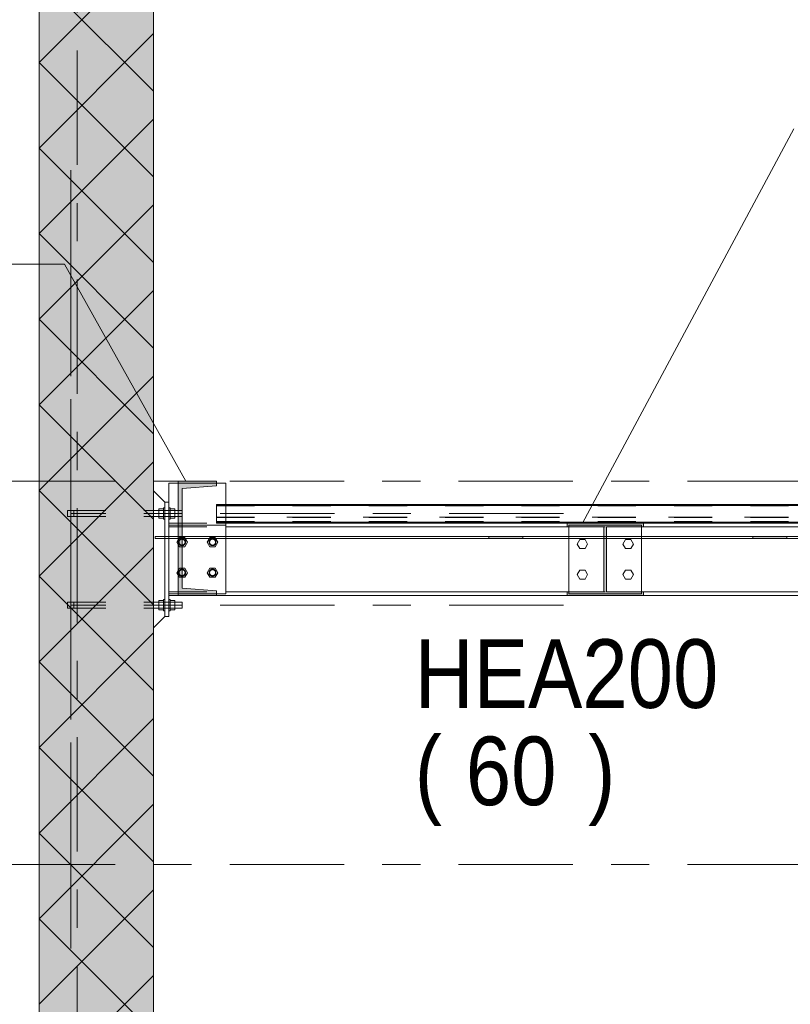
# Model space of a CAD drawing. Header units: millimetres. Extents: x -923 to -82, y -1402 to -808.
# Tile 94 of 109: x -389 to -368, y -919 to -893. Entities that reach past the tile are written whole.
import ezdxf

# ---------------------------------------------------------------- set-up
doc = ezdxf.new("R2010")
doc.units = ezdxf.units.MM
for name, pattern in [('XKITLINE00', [0]), ('XKITLINE01', [4, 1, -1, 1, -1]), ('XKITLINE02', [4, 2, -2]), ('XKITLINE03', [6, 3, -1, 1, -1])]:
    doc.linetypes.add(name, pattern=pattern)
for name, color, linetype, lineweight in [('Bout', 3, 'Continuous', 0), ('Onderdeel', 2, 'Continuous', 0), ('Onderdeel label', 2, 'Continuous', 0), ('Stramien', 4, 'Continuous', 0)]:
    doc.layers.add(name, color=color, linetype=linetype, lineweight=lineweight)
doc.styles.add('ARIAL', font='arial.ttf')

msp = doc.modelspace()

# ---------------------------------------------------------------- hatches: boundary and pattern name
at = {"layer": 'Onderdeel'}
for points in [[(-388.083, -986.314), (-388.083, -857.914), (-385.083, -857.914), (-385.083, -986.314)], [(-384.433, -907.814), (-384.433, -904.814), (-383.433, -904.814), (-383.433, -904.934), (-384.333, -905.006), (-384.333, -907.622), (-383.433, -907.694), (-383.433, -907.814)], [(-383.433, -905.456), (-383.433, -905.446), (-360.583, -905.446), (-360.583, -905.456)], [(-374.238, -906.014), (-374.238, -905.914), (-372.238, -905.914), (-372.238, -906.014), (-373.205, -906.014), (-373.205, -907.714), (-372.238, -907.714), (-372.238, -907.814), (-374.238, -907.814), (-374.238, -907.714), (-373.27, -907.714), (-373.27, -906.014)], [(-376.286, -906.314), (-376.286, -906.264), (-375.395, -906.264), (-375.395, -906.314)], [(-369.371, -906.314), (-369.371, -906.264), (-368.479, -906.264), (-368.479, -906.314)]]:
    msp.add_hatch(color=256, dxfattribs=at).paths.add_polyline_path(points, flags=17)

# ---------------------------------------------------------------- linework, layer by layer
at = {"layer": 'Bout', "linetype": 'XKITLINE02', "lineweight": 0}
for p, q in [((-384.471, -906.414), (-384.402, -906.294)), ((-384.402, -906.294), (-384.471, -906.414)), ((-384.402, -906.294), (-384.263, -906.294)), ((-384.263, -906.294), (-384.402, -906.294)), ((-384.263, -906.294), (-384.252, -906.314)), ((-384.194, -906.414), (-384.263, -906.294)), ((-383.671, -906.414), (-383.602, -906.294)), ((-383.602, -906.294), (-383.671, -906.414)), ((-383.602, -906.294), (-383.463, -906.294)), ((-383.463, -906.294), (-383.602, -906.294)), ((-383.463, -906.294), (-383.452, -906.314)), ((-383.394, -906.414), (-383.463, -906.294)), ((-384.471, -906.414), (-384.402, -906.534)), ((-384.433, -906.48), (-384.402, -906.534)), ((-384.402, -906.534), (-384.333, -906.534)), ((-384.402, -906.534), (-384.263, -906.534)), ((-384.263, -906.534), (-384.194, -906.414)), ((-383.671, -906.414), (-383.602, -906.534)), ((-383.602, -906.534), (-383.463, -906.534)), ((-383.463, -906.534), (-383.394, -906.414)), ((-384.471, -907.214), (-384.402, -907.094)), ((-384.402, -907.094), (-384.471, -907.214)), ((-384.402, -907.094), (-384.333, -907.094)), ((-384.263, -907.094), (-384.402, -907.094)), ((-384.194, -907.214), (-384.263, -907.094)), ((-383.602, -907.094), (-383.671, -907.214)), ((-383.463, -907.094), (-383.602, -907.094)), ((-383.394, -907.214), (-383.463, -907.094)), ((-384.471, -907.214), (-384.402, -907.334)), ((-384.433, -907.28), (-384.402, -907.334)), ((-384.402, -907.334), (-384.333, -907.334)), ((-384.402, -907.334), (-384.263, -907.334)), ((-384.263, -907.334), (-384.194, -907.214)), ((-383.671, -907.214), (-383.602, -907.334)), ((-383.602, -907.334), (-383.463, -907.334)), ((-383.463, -907.334), (-383.394, -907.214))]:
    msp.add_line(p, q, dxfattribs=at)
at = {"layer": 'Bout', "linetype": 'XKITLINE00', "lineweight": 0}
for p, q in [((-384.433, -906.347), (-384.471, -906.414)), ((-384.252, -906.314), (-384.194, -906.414)), ((-383.614, -906.314), (-383.671, -906.414)), ((-383.452, -906.314), (-383.394, -906.414)), ((-373.907, -906.344), (-373.976, -906.464)), ((-373.768, -906.344), (-373.907, -906.344)), ((-373.699, -906.464), (-373.768, -906.344)), ((-372.707, -906.344), (-372.776, -906.464)), ((-372.568, -906.344), (-372.707, -906.344)), ((-372.499, -906.464), (-372.568, -906.344)), ((-384.471, -906.414), (-384.433, -906.48)), ((-384.333, -906.534), (-384.263, -906.534)), ((-384.194, -906.414), (-384.263, -906.534)), ((-383.602, -906.534), (-383.671, -906.414)), ((-383.463, -906.534), (-383.602, -906.534)), ((-383.463, -906.534), (-383.394, -906.414)), ((-373.976, -906.464), (-373.907, -906.584)), ((-373.907, -906.584), (-373.768, -906.584)), ((-373.768, -906.584), (-373.699, -906.464)), ((-372.776, -906.464), (-372.707, -906.584)), ((-372.707, -906.584), (-372.568, -906.584)), ((-372.568, -906.584), (-372.499, -906.464)), ((-384.333, -907.094), (-384.263, -907.094)), ((-384.263, -907.094), (-384.194, -907.214)), ((-383.602, -907.094), (-383.671, -907.214)), ((-383.463, -907.094), (-383.602, -907.094)), ((-383.463, -907.094), (-383.394, -907.214)), ((-384.433, -907.147), (-384.471, -907.214)), ((-384.471, -907.214), (-384.433, -907.28)), ((-384.333, -907.334), (-384.263, -907.334)), ((-384.194, -907.214), (-384.263, -907.334)), ((-383.602, -907.334), (-383.671, -907.214)), ((-383.463, -907.334), (-383.602, -907.334)), ((-383.394, -907.214), (-383.463, -907.334)), ((-373.907, -907.144), (-373.976, -907.264)), ((-373.976, -907.264), (-373.907, -907.384)), ((-373.768, -907.144), (-373.907, -907.144)), ((-373.907, -907.384), (-373.768, -907.384)), ((-373.699, -907.264), (-373.768, -907.144)), ((-373.768, -907.384), (-373.699, -907.264)), ((-372.707, -907.144), (-372.776, -907.264)), ((-372.776, -907.264), (-372.707, -907.384)), ((-372.568, -907.144), (-372.707, -907.144)), ((-372.707, -907.384), (-372.568, -907.384)), ((-372.499, -907.264), (-372.568, -907.144)), ((-372.568, -907.384), (-372.499, -907.264))]:
    msp.add_line(p, q, dxfattribs=at)
at = {"layer": 'Bout', "linetype": 'XKITLINE02', "lineweight": 0}
for centre, radius, start, end in [((-384.333, -906.414), 0.09, 72, 252), ((-384.333, -906.414), 0.09, 90, 270), ((-384.333, -906.414), 0.09, 72, 252), ((-384.333, -906.414), 0.09, 90, 270), ((-384.333, -906.414), 0.09, 90, 270), ((-384.333, -906.414), 0.09, 90, 270), ((-384.333, -906.414), 0.09, 108, 288), ((-384.333, -906.414), 0.09, 108, 288), ((-384.333, -906.414), 0.08, 30, 210), ((-384.333, -906.414), 0.08, 0, 180), ((-384.333, -906.414), 0.08, 0, 180), ((-384.333, -906.414), 0.08, 330, 150), ((-384.333, -906.414), 0.09, 288, 108), ((-384.333, -906.414), 0.09, 288, 108), ((-384.333, -906.414), 0.09, 252, 72), ((-384.333, -906.414), 0.09, 252, 72), ((-384.333, -906.414), 0.09, 270, 90), ((-384.333, -906.414), 0.09, 270, 90), ((-384.333, -906.414), 0.09, 270, 90), ((-384.333, -906.414), 0.09, 270, 90), ((-383.533, -906.414), 0.09, 72, 252), ((-383.533, -906.414), 0.09, 90, 270), ((-383.533, -906.414), 0.09, 72, 252), ((-383.533, -906.414), 0.09, 90, 270), ((-383.533, -906.414), 0.09, 90, 270), ((-383.533, -906.414), 0.09, 90, 270), ((-383.533, -906.414), 0.09, 108, 288), ((-383.533, -906.414), 0.09, 108, 288), ((-383.533, -906.414), 0.08, 30, 210), ((-383.533, -906.414), 0.08, 0, 180), ((-383.533, -906.414), 0.08, 0, 180), ((-383.533, -906.414), 0.08, 330, 150), ((-383.533, -906.414), 0.09, 288, 108), ((-383.533, -906.414), 0.09, 288, 108), ((-383.533, -906.414), 0.09, 252, 72), ((-383.533, -906.414), 0.09, 252, 72), ((-383.533, -906.414), 0.09, 270, 90), ((-383.533, -906.414), 0.09, 270, 90), ((-383.533, -906.414), 0.09, 270, 90), ((-383.533, -906.414), 0.09, 270, 90), ((-384.333, -906.414), 0.08, 150, 330), ((-384.333, -906.414), 0.08, 180, 0), ((-384.333, -906.414), 0.08, 180, 0), ((-384.333, -906.414), 0.08, 210, 30), ((-383.533, -906.414), 0.08, 150, 330), ((-383.533, -906.414), 0.08, 180, 0), ((-383.533, -906.414), 0.08, 180, 0), ((-383.533, -906.414), 0.08, 210, 30), ((-384.333, -907.214), 0.09, 72, 252), ((-384.333, -907.214), 0.09, 90, 270), ((-384.333, -907.214), 0.09, 72, 252), ((-384.333, -907.214), 0.09, 90, 270), ((-384.333, -907.214), 0.09, 90, 270), ((-384.333, -907.214), 0.09, 90, 270), ((-384.333, -907.214), 0.09, 108, 288), ((-384.333, -907.214), 0.09, 108, 288), ((-384.333, -907.214), 0.08, 30, 210), ((-384.333, -907.214), 0.08, 0, 180), ((-384.333, -907.214), 0.08, 0, 180), ((-384.333, -907.214), 0.08, 330, 150), ((-384.333, -907.214), 0.09, 288, 108), ((-384.333, -907.214), 0.09, 288, 108), ((-384.333, -907.214), 0.09, 252, 72), ((-384.333, -907.214), 0.09, 252, 72), ((-384.333, -907.214), 0.09, 270, 90), ((-384.333, -907.214), 0.09, 270, 90), ((-384.333, -907.214), 0.09, 270, 90), ((-384.333, -907.214), 0.09, 270, 90), ((-383.533, -907.214), 0.09, 72, 252), ((-383.533, -907.214), 0.09, 90, 270), ((-383.533, -907.214), 0.09, 72, 252), ((-383.533, -907.214), 0.09, 90, 270), ((-383.533, -907.214), 0.09, 90, 270), ((-383.533, -907.214), 0.09, 90, 270), ((-383.533, -907.214), 0.09, 108, 288), ((-383.533, -907.214), 0.09, 108, 288), ((-383.533, -907.214), 0.08, 30, 210), ((-383.533, -907.214), 0.08, 0, 180), ((-383.533, -907.214), 0.08, 0, 180), ((-383.533, -907.214), 0.08, 330, 150), ((-383.533, -907.214), 0.09, 288, 108), ((-383.533, -907.214), 0.09, 288, 108), ((-383.533, -907.214), 0.09, 252, 72), ((-383.533, -907.214), 0.09, 252, 72), ((-383.533, -907.214), 0.09, 270, 90), ((-383.533, -907.214), 0.09, 270, 90), ((-383.533, -907.214), 0.09, 270, 90), ((-383.533, -907.214), 0.09, 270, 90), ((-384.333, -907.214), 0.08, 150, 330), ((-384.333, -907.214), 0.08, 180, 0), ((-384.333, -907.214), 0.08, 180, 0), ((-384.333, -907.214), 0.08, 210, 30), ((-383.533, -907.214), 0.08, 150, 330), ((-383.533, -907.214), 0.08, 180, 0), ((-383.533, -907.214), 0.08, 180, 0), ((-383.533, -907.214), 0.08, 210, 30)]:
    msp.add_arc(centre, radius, start, end, dxfattribs=at)
at = {"layer": 'Onderdeel', "linetype": 'XKITLINE00', "lineweight": 0}
for p, q in [((-388.083, -857.914), (-388.083, -986.314)), ((-385.083, -857.914), (-385.083, -986.314)), ((-388.083, -893.835), (-385.083, -890.835)), ((-385.083, -894.59), (-388.083, -891.59)), ((-388.083, -896.08), (-385.083, -893.08)), ((-385.083, -896.835), (-388.083, -893.835)), ((-388.083, -898.325), (-385.083, -895.325)), ((-385.083, -899.08), (-388.083, -896.08)), ((-388.083, -900.57), (-385.083, -897.57)), ((-385.083, -901.325), (-388.083, -898.325)), ((-388.083, -902.815), (-385.083, -899.815)), ((-385.083, -903.57), (-388.083, -900.57)), ((-388.083, -905.06), (-385.083, -902.06)), ((-385.083, -905.815), (-388.083, -902.815)), ((-388.083, -907.305), (-385.083, -904.305)), ((-385.083, -908.06), (-388.083, -905.06)), ((-385.083, -905.064), (-384.783, -905.364)), ((-384.683, -904.864), (-384.683, -905.514)), ((-384.683, -904.864), (-384.433, -904.864)), ((-384.433, -904.814), (-384.433, -904.814)), ((-384.433, -907.814), (-384.433, -904.814)), ((-384.433, -904.814), (-383.433, -904.814)), ((-384.433, -904.814), (-384.433, -904.814)), ((-384.433, -904.814), (-384.433, -904.864)), ((-383.433, -904.934), (-384.333, -905.006)), ((-384.333, -905.006), (-384.333, -905.006)), ((-384.333, -905.006), (-384.333, -907.622)), ((-383.433, -904.934), (-383.433, -904.814)), ((-383.433, -904.864), (-383.183, -904.864)), ((-383.433, -904.934), (-383.433, -904.934)), ((-383.183, -904.864), (-383.183, -905.429)), ((-384.683, -905.364), (-384.783, -905.364)), ((-384.783, -905.364), (-384.783, -908.364)), ((-384.783, -905.364), (-384.783, -905.364)), ((-384.783, -905.364), (-384.783, -908.364)), ((-384.683, -908.364), (-384.683, -905.364)), ((-384.643, -905.514), (-384.683, -905.514)), ((-384.643, -905.514), (-384.643, -905.514)), ((-384.643, -905.514), (-384.643, -905.814)), ((-384.523, -905.544), (-384.643, -905.544)), ((-384.523, -905.544), (-384.523, -905.544)), ((-384.523, -905.544), (-384.523, -905.784)), ((-384.523, -905.584), (-384.433, -905.584)), ((-383.433, -905.435), (-383.433, -905.429)), ((-383.433, -905.429), (-360.583, -905.429)), ((-383.433, -905.435), (-383.433, -905.446)), ((-383.433, -905.435), (-360.583, -905.435)), ((-383.433, -905.446), (-383.433, -905.456)), ((-383.433, -905.446), (-360.583, -905.446)), ((-383.433, -905.456), (-360.583, -905.456)), ((-383.433, -905.456), (-360.583, -905.456)), ((-383.433, -905.456), (-383.433, -905.906)), ((-384.683, -905.814), (-384.643, -905.814)), ((-384.683, -905.814), (-384.683, -907.764)), ((-384.643, -905.784), (-384.523, -905.784)), ((-384.643, -905.814), (-384.643, -905.814)), ((-384.523, -905.744), (-384.433, -905.744)), ((-384.523, -905.784), (-384.523, -905.784)), ((-383.433, -905.887), (-360.583, -905.887)), ((-383.433, -905.906), (-383.433, -905.914)), ((-383.433, -905.906), (-360.583, -905.906)), ((-383.433, -905.914), (-374.238, -905.914)), ((-383.183, -905.914), (-383.183, -906.264)), ((-383.183, -906.014), (-374.238, -906.014)), ((-374.238, -905.914), (-374.238, -905.914)), ((-374.238, -906.014), (-374.238, -905.914)), ((-374.238, -905.914), (-372.238, -905.914)), ((-374.238, -906.014), (-374.238, -906.014)), ((-374.238, -906.014), (-373.27, -906.014)), ((-374.188, -906.014), (-374.188, -906.264)), ((-373.27, -906.014), (-373.27, -906.014)), ((-373.27, -907.714), (-373.27, -906.014)), ((-373.205, -906.014), (-373.205, -906.014)), ((-372.238, -906.014), (-373.205, -906.014)), ((-373.205, -906.014), (-373.205, -907.714)), ((-372.288, -906.014), (-372.288, -906.264)), ((-372.238, -906.014), (-372.238, -905.914)), ((-372.238, -905.914), (-360.583, -905.914)), ((-372.238, -906.014), (-361.583, -906.014)), ((-384.683, -906.264), (-384.683, -906.264)), ((-384.683, -906.314), (-384.683, -906.314)), ((-384.533, -906.264), (-384.433, -906.264)), ((-384.533, -906.314), (-384.433, -906.314)), ((-384.333, -906.264), (-376.286, -906.264)), ((-384.333, -906.314), (-376.286, -906.314)), ((-383.183, -907.764), (-383.183, -906.314)), ((-376.286, -906.264), (-373.27, -906.264)), ((-376.286, -906.314), (-376.286, -906.264)), ((-376.286, -906.314), (-373.27, -906.314)), ((-375.395, -906.314), (-375.395, -906.264)), ((-374.188, -906.314), (-374.188, -907.714)), ((-373.205, -906.264), (-372.383, -906.264)), ((-373.205, -906.314), (-372.383, -906.314)), ((-372.383, -906.264), (-368.479, -906.264)), ((-372.383, -906.314), (-368.479, -906.314)), ((-372.288, -906.314), (-372.288, -907.714)), ((-369.371, -906.314), (-369.371, -906.264)), ((-368.479, -906.264), (-360.429, -906.264)), ((-368.479, -906.314), (-368.479, -906.264)), ((-368.479, -906.314), (-360.429, -906.314)), ((-388.083, -909.55), (-385.083, -906.55)), ((-385.083, -910.305), (-388.083, -907.305)), ((-384.333, -907.622), (-384.333, -907.622)), ((-384.333, -907.622), (-383.433, -907.694)), ((-384.683, -907.764), (-384.433, -907.764)), ((-384.683, -907.814), (-384.433, -907.814)), ((-383.433, -907.814), (-384.433, -907.814)), ((-383.433, -907.694), (-383.433, -907.694)), ((-383.433, -907.694), (-383.433, -907.814)), ((-383.433, -907.764), (-383.183, -907.764)), ((-383.433, -907.814), (-383.433, -907.814)), ((-383.433, -907.814), (-374.238, -907.814)), ((-383.183, -907.714), (-374.238, -907.714)), ((-374.238, -907.714), (-374.238, -907.714)), ((-374.238, -907.814), (-374.238, -907.714)), ((-374.238, -907.714), (-373.27, -907.714)), ((-372.238, -907.814), (-374.238, -907.814)), ((-373.27, -907.714), (-373.27, -907.714)), ((-373.205, -907.714), (-373.205, -907.714)), ((-373.205, -907.714), (-372.238, -907.714)), ((-372.238, -907.714), (-372.238, -907.714)), ((-372.238, -907.714), (-372.238, -907.814)), ((-372.238, -907.714), (-361.583, -907.714)), ((-372.238, -907.814), (-372.238, -907.814)), ((-372.238, -907.814), (-361.583, -907.814)), ((-384.683, -907.914), (-384.643, -907.914)), ((-384.643, -907.914), (-384.643, -908.214)), ((-384.643, -907.914), (-384.643, -907.914)), ((-384.643, -907.944), (-384.523, -907.944)), ((-384.523, -907.944), (-384.523, -908.184)), ((-384.523, -907.944), (-384.523, -907.944)), ((-384.523, -907.984), (-384.333, -907.984)), ((-384.523, -908.144), (-384.333, -908.144)), ((-384.333, -907.984), (-384.333, -907.984)), ((-384.333, -908.144), (-384.333, -907.984)), ((-384.333, -908.144), (-384.333, -908.144)), ((-385.083, -908.663), (-384.783, -908.364)), ((-384.783, -908.364), (-384.683, -908.364)), ((-384.783, -908.364), (-384.783, -908.364)), ((-384.643, -908.214), (-384.683, -908.214)), ((-384.523, -908.184), (-384.643, -908.184)), ((-384.643, -908.214), (-384.643, -908.214)), ((-384.523, -908.184), (-384.523, -908.184)), ((-388.083, -911.795), (-385.083, -908.795)), ((-385.083, -912.55), (-388.083, -909.55)), ((-388.083, -914.04), (-385.083, -911.04)), ((-385.083, -914.795), (-388.083, -911.795)), ((-388.083, -916.285), (-385.083, -913.285)), ((-385.083, -917.04), (-388.083, -914.04)), ((-388.083, -918.53), (-385.083, -915.53)), ((-385.083, -919.285), (-388.083, -916.285)), ((-388.083, -920.775), (-385.083, -917.775))]:
    msp.add_line(p, q, dxfattribs=at)
at = {"layer": 'Onderdeel', "linetype": 'XKITLINE03', "lineweight": 0}
for p, q in [((-387.253, -905.664), (-387.253, -895.664)), ((-387.253, -908.064), (-387.253, -898.064)), ((-387.228, -905.664), (-387.253, -905.664)), ((-387.228, -905.664), (-387.253, -905.664)), ((-387.253, -905.664), (-387.253, -915.664)), ((-387.159, -905.664), (-387.228, -905.664)), ((-387.159, -905.664), (-387.228, -905.664)), ((-387.055, -905.664), (-387.159, -905.664)), ((-387.055, -905.664), (-387.159, -905.664)), ((-386.933, -905.664), (-387.055, -905.664)), ((-386.933, -905.664), (-387.055, -905.664)), ((-374.333, -905.664), (-386.933, -905.664)), ((-374.333, -905.664), (-386.933, -905.664)), ((-387.228, -908.064), (-387.253, -908.064)), ((-387.253, -908.064), (-387.253, -918.064)), ((-387.228, -908.064), (-387.253, -908.064)), ((-387.159, -908.064), (-387.228, -908.064)), ((-387.159, -908.064), (-387.228, -908.064)), ((-387.055, -908.064), (-387.159, -908.064)), ((-387.055, -908.064), (-387.159, -908.064)), ((-386.933, -908.064), (-387.055, -908.064)), ((-386.933, -908.064), (-387.055, -908.064)), ((-374.333, -908.064), (-386.933, -908.064)), ((-374.333, -908.064), (-386.933, -908.064))]:
    msp.add_line(p, q, dxfattribs=at)
at = {"layer": 'Onderdeel', "linetype": 'XKITLINE01', "lineweight": 0}
for p, q in [((-385.083, -905.064), (-385.083, -905.064)), ((-385.083, -905.064), (-385.083, -905.064)), ((-385.083, -905.064), (-385.083, -908.664)), ((-385.083, -908.664), (-385.083, -905.064)), ((-384.783, -905.364), (-385.083, -905.064)), ((-384.683, -907.764), (-384.683, -904.864)), ((-383.183, -904.864), (-384.683, -904.864)), ((-384.433, -904.814), (-384.433, -904.814)), ((-384.433, -907.814), (-384.433, -904.814)), ((-383.433, -904.814), (-384.433, -904.814)), ((-384.433, -904.864), (-383.433, -904.864)), ((-384.433, -904.864), (-384.433, -907.814)), ((-383.433, -904.934), (-384.333, -905.006)), ((-384.333, -905.006), (-383.433, -904.934)), ((-384.333, -905.006), (-384.333, -907.622)), ((-384.333, -905.006), (-384.333, -905.006)), ((-384.333, -907.622), (-384.333, -905.006)), ((-383.433, -904.814), (-383.433, -904.934)), ((-383.433, -904.814), (-383.433, -904.814)), ((-383.433, -904.934), (-383.433, -904.814)), ((-383.433, -904.934), (-383.433, -904.934)), ((-383.183, -905.914), (-383.183, -904.864)), ((-383.183, -907.764), (-383.183, -904.864)), ((-387.333, -905.584), (-387.333, -905.584)), ((-387.333, -905.584), (-387.333, -905.744)), ((-387.333, -905.584), (-384.523, -905.584)), ((-387.333, -905.584), (-387.333, -905.584)), ((-387.333, -905.744), (-387.333, -905.584)), ((-384.333, -905.584), (-387.333, -905.584)), ((-387.333, -905.584), (-387.333, -905.744)), ((-387.173, -905.584), (-387.173, -905.584)), ((-387.173, -905.744), (-387.173, -905.584)), ((-387.173, -905.744), (-387.173, -905.584)), ((-387.173, -905.584), (-387.173, -905.584)), ((-387.173, -905.584), (-387.173, -905.744)), ((-384.943, -905.544), (-384.823, -905.544)), ((-384.943, -905.784), (-384.943, -905.544)), ((-384.943, -905.544), (-384.943, -905.784)), ((-384.943, -905.544), (-384.823, -905.544)), ((-384.943, -905.784), (-384.943, -905.544)), ((-384.943, -905.544), (-384.943, -905.784)), ((-384.823, -905.514), (-384.783, -905.514)), ((-384.823, -905.814), (-384.823, -905.514)), ((-384.823, -905.514), (-384.823, -905.814)), ((-384.823, -905.514), (-384.783, -905.514)), ((-384.823, -905.814), (-384.823, -905.514)), ((-384.823, -905.514), (-384.823, -905.814)), ((-384.823, -905.784), (-384.823, -905.544)), ((-384.823, -905.544), (-384.823, -905.544)), ((-384.823, -905.544), (-384.823, -905.784)), ((-384.823, -905.544), (-384.823, -905.784)), ((-384.823, -905.784), (-384.823, -905.544)), ((-384.823, -905.544), (-384.823, -905.544)), ((-384.783, -908.364), (-384.783, -905.364)), ((-384.783, -908.364), (-384.783, -905.364)), ((-384.783, -905.814), (-384.783, -905.514)), ((-384.783, -905.514), (-384.783, -905.514)), ((-384.783, -905.514), (-384.783, -905.814)), ((-384.783, -905.514), (-384.783, -905.814)), ((-384.783, -905.814), (-384.783, -905.514)), ((-384.783, -905.514), (-384.783, -905.514)), ((-384.683, -905.364), (-384.683, -908.364)), ((-384.683, -905.514), (-384.683, -905.814)), ((-384.683, -905.514), (-384.683, -905.814)), ((-384.683, -905.514), (-384.643, -905.514)), ((-384.683, -905.814), (-384.683, -905.514)), ((-384.683, -905.814), (-384.683, -905.514)), ((-384.683, -905.514), (-384.683, -905.814)), ((-384.643, -905.814), (-384.643, -905.514)), ((-384.643, -905.514), (-384.643, -905.514)), ((-384.643, -905.514), (-384.643, -905.814)), ((-384.643, -905.814), (-384.643, -905.514)), ((-384.643, -905.514), (-384.643, -905.514)), ((-384.643, -905.544), (-384.643, -905.784)), ((-384.643, -905.544), (-384.643, -905.784)), ((-384.643, -905.544), (-384.523, -905.544)), ((-384.643, -905.784), (-384.643, -905.544)), ((-384.643, -905.784), (-384.643, -905.544)), ((-384.523, -905.784), (-384.523, -905.544)), ((-384.523, -905.544), (-384.523, -905.544)), ((-384.523, -905.544), (-384.523, -905.784)), ((-384.523, -905.784), (-384.523, -905.544)), ((-384.523, -905.544), (-384.523, -905.544)), ((-384.433, -905.584), (-384.333, -905.584)), ((-384.333, -905.744), (-384.333, -905.584)), ((-384.333, -905.584), (-384.333, -905.584)), ((-384.333, -905.584), (-384.333, -905.744)), ((-384.333, -905.744), (-384.333, -905.584)), ((-384.333, -905.584), (-384.333, -905.744)), ((-383.433, -905.429), (-383.433, -905.431)), ((-383.433, -905.431), (-383.433, -905.429)), ((-383.433, -905.429), (-383.433, -905.435)), ((-383.433, -905.429), (-383.433, -905.914)), ((-383.433, -905.429), (-360.583, -905.429)), ((-383.433, -905.429), (-383.433, -905.914)), ((-383.433, -905.429), (-360.583, -905.429)), ((-383.433, -905.429), (-383.433, -905.914)), ((-383.433, -905.429), (-360.583, -905.429)), ((-383.433, -905.429), (-383.433, -905.914)), ((-383.433, -905.429), (-360.583, -905.429)), ((-383.433, -905.435), (-383.433, -905.431)), ((-383.433, -905.435), (-383.433, -905.431)), ((-383.433, -905.431), (-360.583, -905.431)), ((-383.433, -905.431), (-360.583, -905.431)), ((-383.433, -905.431), (-360.583, -905.431)), ((-383.433, -905.431), (-360.583, -905.431)), ((-383.433, -905.431), (-360.583, -905.431)), ((-383.433, -905.439), (-383.433, -905.435)), ((-383.433, -905.439), (-383.433, -905.435)), ((-383.433, -905.435), (-383.433, -905.456)), ((-383.433, -905.435), (-360.583, -905.435)), ((-383.433, -905.435), (-360.583, -905.435)), ((-383.433, -905.435), (-360.583, -905.435)), ((-383.433, -905.435), (-360.583, -905.435)), ((-383.433, -905.436), (-360.583, -905.436)), ((-383.433, -905.436), (-360.583, -905.436)), ((-383.433, -905.436), (-360.583, -905.436)), ((-383.433, -905.436), (-360.583, -905.436)), ((-383.433, -905.436), (-360.583, -905.436)), ((-383.433, -905.436), (-360.583, -905.436)), ((-383.433, -905.436), (-360.583, -905.436)), ((-383.433, -905.436), (-360.583, -905.436)), ((-383.433, -905.436), (-360.583, -905.436)), ((-383.433, -905.439), (-383.433, -905.446)), ((-383.433, -905.446), (-383.433, -905.439)), ((-383.433, -905.439), (-360.583, -905.439)), ((-383.433, -905.439), (-360.583, -905.439)), ((-383.433, -905.439), (-360.583, -905.439)), ((-383.433, -905.439), (-360.583, -905.439)), ((-383.433, -905.439), (-360.583, -905.439)), ((-383.433, -905.441), (-360.583, -905.441)), ((-383.433, -905.441), (-360.583, -905.441)), ((-383.433, -905.441), (-360.583, -905.441)), ((-383.433, -905.441), (-360.583, -905.441)), ((-383.433, -905.441), (-360.583, -905.441)), ((-383.433, -905.442), (-360.583, -905.442)), ((-383.433, -905.442), (-360.583, -905.442)), ((-383.433, -905.442), (-360.583, -905.442)), ((-383.433, -905.442), (-360.583, -905.442)), ((-383.433, -905.446), (-383.433, -905.449)), ((-383.433, -905.449), (-383.433, -905.446)), ((-383.433, -905.446), (-360.583, -905.446)), ((-383.433, -905.446), (-360.583, -905.446)), ((-383.433, -905.446), (-360.583, -905.446)), ((-383.433, -905.446), (-360.583, -905.446)), ((-383.433, -905.446), (-360.583, -905.446)), ((-383.433, -905.449), (-360.583, -905.449)), ((-383.433, -905.449), (-360.583, -905.449)), ((-383.433, -905.449), (-360.583, -905.449)), ((-383.433, -905.449), (-360.583, -905.449)), ((-383.433, -905.449), (-360.583, -905.449)), ((-383.433, -905.456), (-383.433, -905.451)), ((-383.433, -905.451), (-360.583, -905.451)), ((-383.433, -905.456), (-383.433, -905.451)), ((-383.433, -905.451), (-360.583, -905.451)), ((-383.433, -905.451), (-360.583, -905.451)), ((-383.433, -905.451), (-360.583, -905.451)), ((-383.433, -905.451), (-360.583, -905.451)), ((-383.433, -905.452), (-360.583, -905.452)), ((-383.433, -905.452), (-360.583, -905.452)), ((-383.433, -905.452), (-360.583, -905.452)), ((-383.433, -905.452), (-360.583, -905.452)), ((-383.433, -905.452), (-360.583, -905.452)), ((-383.433, -905.456), (-383.433, -905.456)), ((-383.433, -905.456), (-383.433, -905.456)), ((-360.583, -905.456), (-383.433, -905.456)), ((-383.433, -905.456), (-360.583, -905.456)), ((-383.433, -905.456), (-360.583, -905.456)), ((-383.433, -905.456), (-360.583, -905.456)), ((-383.433, -905.456), (-360.583, -905.456)), ((-383.433, -905.456), (-360.583, -905.456)), ((-383.433, -905.456), (-360.583, -905.456)), ((-383.433, -905.456), (-360.583, -905.456)), ((-383.433, -905.456), (-360.583, -905.456)), ((-383.433, -905.456), (-360.583, -905.456)), ((-383.433, -905.456), (-360.583, -905.456)), ((-383.433, -905.456), (-360.583, -905.456)), ((-383.433, -905.46), (-360.583, -905.46)), ((-383.433, -905.46), (-360.583, -905.46)), ((-383.433, -905.46), (-360.583, -905.46)), ((-383.433, -905.46), (-360.583, -905.46)), ((-383.183, -905.429), (-383.183, -905.906)), ((-387.333, -905.744), (-387.333, -905.744)), ((-387.333, -905.744), (-384.523, -905.744)), ((-387.333, -905.744), (-387.333, -905.744)), ((-387.333, -905.744), (-384.333, -905.744)), ((-387.173, -905.744), (-387.173, -905.744)), ((-387.173, -905.744), (-387.173, -905.744)), ((-384.823, -905.784), (-384.943, -905.784)), ((-384.823, -905.784), (-384.943, -905.784)), ((-384.823, -905.784), (-384.823, -905.784)), ((-384.823, -905.784), (-384.823, -905.784)), ((-384.783, -905.814), (-384.823, -905.814)), ((-384.783, -905.814), (-384.823, -905.814)), ((-384.783, -905.814), (-384.783, -905.814)), ((-384.783, -905.814), (-384.783, -905.814)), ((-384.643, -905.814), (-384.683, -905.814)), ((-384.523, -905.784), (-384.643, -905.784)), ((-384.643, -905.814), (-384.643, -905.814)), ((-384.643, -905.814), (-384.643, -905.814)), ((-384.523, -905.784), (-384.523, -905.784)), ((-384.523, -905.784), (-384.523, -905.784)), ((-384.433, -905.744), (-384.333, -905.744)), ((-384.333, -905.744), (-384.333, -905.744)), ((-383.433, -905.759), (-360.583, -905.759)), ((-360.583, -905.759), (-383.433, -905.759)), ((-360.583, -905.759), (-383.433, -905.759)), ((-360.583, -905.759), (-383.433, -905.759)), ((-383.433, -905.763), (-360.583, -905.763)), ((-383.433, -905.763), (-360.583, -905.763)), ((-383.433, -905.763), (-360.583, -905.763)), ((-383.433, -905.763), (-360.583, -905.763)), ((-384.683, -905.914), (-360.248, -905.914)), ((-384.683, -906.014), (-384.683, -905.914)), ((-384.683, -906.014), (-384.683, -905.914)), ((-384.683, -907.764), (-384.683, -905.964)), ((-384.683, -905.964), (-383.183, -905.964)), ((-384.683, -907.764), (-384.683, -905.964)), ((-383.183, -905.964), (-384.683, -905.964)), ((-384.683, -906.014), (-383.183, -906.014)), ((-384.683, -907.714), (-384.683, -906.014)), ((-384.683, -906.014), (-384.683, -906.014)), ((-384.683, -906.014), (-384.683, -907.714)), ((-383.433, -905.875), (-360.583, -905.875)), ((-383.433, -905.875), (-360.583, -905.875)), ((-383.433, -905.875), (-360.583, -905.875)), ((-383.433, -905.875), (-360.583, -905.875)), ((-383.433, -905.879), (-360.583, -905.879)), ((-383.433, -905.879), (-360.583, -905.879)), ((-383.433, -905.879), (-360.583, -905.879)), ((-383.433, -905.879), (-360.583, -905.879)), ((-383.433, -905.883), (-360.583, -905.883)), ((-383.433, -905.883), (-360.583, -905.883)), ((-383.433, -905.883), (-360.583, -905.883)), ((-383.433, -905.883), (-360.583, -905.883)), ((-383.433, -905.883), (-360.583, -905.883)), ((-383.433, -905.887), (-360.583, -905.887)), ((-383.433, -905.887), (-360.583, -905.887)), ((-383.433, -905.887), (-360.583, -905.887)), ((-383.433, -905.887), (-360.583, -905.887)), ((-383.433, -905.892), (-360.583, -905.892)), ((-383.433, -905.892), (-360.583, -905.892)), ((-383.433, -905.892), (-360.583, -905.892)), ((-383.433, -905.892), (-360.583, -905.892)), ((-383.433, -905.899), (-360.583, -905.899)), ((-383.433, -905.899), (-360.583, -905.899)), ((-383.433, -905.899), (-360.583, -905.899)), ((-383.433, -905.899), (-360.583, -905.899)), ((-383.433, -905.899), (-360.583, -905.899)), ((-383.433, -905.899), (-360.583, -905.899)), ((-383.433, -905.899), (-360.583, -905.899)), ((-383.433, -905.899), (-360.583, -905.899)), ((-383.433, -905.9), (-360.583, -905.9)), ((-383.433, -905.9), (-360.583, -905.9)), ((-383.433, -905.9), (-360.583, -905.9)), ((-383.433, -905.906), (-383.433, -905.9)), ((-383.433, -905.9), (-383.433, -905.906)), ((-383.433, -905.9), (-360.583, -905.9)), ((-383.433, -905.906), (-383.433, -905.9)), ((-383.433, -905.9), (-383.433, -905.906)), ((-383.433, -905.9), (-360.583, -905.9)), ((-383.433, -905.906), (-383.433, -905.9)), ((-383.433, -905.9), (-383.433, -905.906)), ((-383.433, -905.906), (-360.583, -905.906)), ((-383.433, -905.906), (-360.583, -905.906)), ((-383.433, -905.906), (-360.583, -905.906)), ((-360.583, -905.906), (-383.433, -905.906)), ((-383.433, -905.906), (-360.583, -905.906)), ((-360.583, -905.906), (-383.433, -905.906)), ((-383.433, -905.906), (-360.583, -905.906)), ((-360.583, -905.906), (-383.433, -905.906)), ((-383.433, -905.906), (-360.583, -905.906)), ((-360.583, -905.914), (-383.433, -905.914)), ((-383.433, -905.914), (-360.583, -905.914)), ((-383.433, -905.914), (-360.583, -905.914)), ((-383.433, -905.914), (-360.583, -905.914)), ((-383.183, -905.906), (-383.183, -905.914)), ((-383.183, -907.764), (-383.183, -905.964)), ((-383.183, -907.764), (-383.183, -905.964)), ((-374.238, -905.914), (-374.238, -905.914)), ((-374.238, -906.014), (-374.238, -905.914)), ((-372.238, -905.914), (-374.238, -905.914)), ((-374.238, -906.014), (-374.238, -905.914)), ((-374.238, -905.914), (-372.238, -905.914)), ((-374.238, -906.014), (-374.238, -906.014)), ((-374.238, -906.014), (-372.238, -906.014)), ((-374.238, -906.014), (-373.27, -906.014)), ((-374.188, -907.764), (-374.188, -905.964)), ((-372.288, -905.964), (-374.188, -905.964)), ((-374.188, -907.764), (-374.188, -905.964)), ((-372.288, -905.964), (-374.188, -905.964)), ((-374.188, -905.964), (-374.188, -906.014)), ((-374.188, -905.964), (-372.288, -905.964)), ((-374.188, -907.764), (-374.188, -905.964)), ((-374.188, -905.964), (-372.288, -905.964)), ((-373.27, -906.014), (-373.27, -907.714)), ((-373.27, -906.014), (-373.27, -907.714)), ((-373.205, -906.014), (-373.205, -907.714)), ((-373.205, -907.714), (-373.205, -906.014)), ((-373.205, -906.014), (-372.238, -906.014)), ((-372.288, -907.764), (-372.288, -905.964)), ((-372.288, -907.764), (-372.288, -905.964)), ((-372.288, -905.964), (-372.288, -906.314)), ((-372.288, -907.764), (-372.288, -905.964)), ((-372.238, -906.014), (-372.238, -905.914)), ((-372.238, -906.014), (-372.238, -905.914)), ((-385.042, -906.314), (-385.042, -906.264)), ((-385.042, -906.264), (-384.683, -906.264)), ((-385.042, -906.314), (-384.683, -906.314)), ((-384.683, -906.264), (-384.533, -906.264)), ((-384.683, -906.314), (-384.533, -906.314)), ((-384.433, -906.264), (-384.333, -906.264)), ((-384.433, -906.314), (-384.333, -906.314)), ((-384.324, -906.314), (-384.324, -906.264)), ((-383.183, -906.264), (-383.183, -906.314)), ((-376.286, -906.264), (-372.383, -906.264)), ((-376.286, -906.314), (-372.383, -906.314)), ((-375.395, -906.264), (-373.205, -906.264)), ((-374.188, -906.264), (-374.188, -906.314)), ((-373.27, -906.314), (-373.205, -906.314)), ((-372.383, -906.264), (-368.479, -906.264)), ((-372.383, -906.314), (-368.479, -906.314)), ((-372.288, -906.264), (-372.288, -906.314)), ((-384.333, -907.622), (-383.433, -907.694)), ((-384.333, -907.622), (-384.333, -907.622)), ((-383.433, -907.694), (-384.333, -907.622)), ((-384.683, -907.714), (-383.183, -907.714)), ((-384.683, -907.814), (-384.683, -907.714)), ((-384.683, -907.714), (-384.683, -907.714)), ((-384.683, -907.714), (-384.683, -907.814)), ((-384.683, -907.764), (-383.183, -907.764)), ((-383.183, -907.764), (-384.683, -907.764)), ((-383.183, -907.764), (-384.683, -907.764)), ((-384.433, -907.764), (-383.433, -907.764)), ((-384.433, -907.814), (-383.433, -907.814)), ((-384.433, -907.814), (-384.433, -907.814)), ((-384.433, -907.814), (-383.433, -907.814)), ((-383.433, -907.694), (-383.433, -907.814)), ((-383.433, -907.694), (-383.433, -907.694)), ((-383.433, -907.814), (-383.433, -907.694)), ((-383.433, -907.814), (-383.433, -907.814)), ((-374.238, -907.714), (-374.238, -907.714)), ((-374.238, -907.814), (-374.238, -907.714)), ((-374.238, -907.714), (-372.238, -907.714)), ((-373.27, -907.714), (-374.238, -907.714)), ((-374.238, -907.714), (-374.238, -907.814)), ((-374.238, -907.814), (-372.238, -907.814)), ((-374.238, -907.814), (-372.238, -907.814)), ((-374.188, -907.714), (-374.188, -907.764)), ((-372.288, -907.764), (-374.188, -907.764)), ((-372.288, -907.764), (-374.188, -907.764)), ((-374.188, -907.764), (-372.288, -907.764)), ((-374.188, -907.764), (-372.288, -907.764)), ((-372.238, -907.714), (-373.205, -907.714)), ((-372.288, -907.714), (-372.288, -907.764)), ((-372.238, -907.814), (-372.238, -907.714)), ((-372.238, -907.814), (-372.238, -907.714)), ((-387.333, -907.984), (-387.333, -907.984)), ((-387.333, -907.984), (-387.333, -908.144)), ((-387.333, -907.984), (-384.523, -907.984)), ((-387.333, -907.984), (-387.333, -907.984)), ((-387.333, -907.984), (-384.333, -907.984)), ((-387.333, -908.144), (-387.333, -907.984)), ((-387.333, -908.144), (-387.333, -907.984)), ((-387.333, -908.144), (-387.333, -908.144)), ((-387.333, -908.144), (-384.523, -908.144)), ((-387.333, -908.144), (-387.333, -908.144)), ((-384.333, -908.144), (-387.333, -908.144)), ((-387.173, -907.984), (-387.173, -907.984)), ((-387.173, -908.144), (-387.173, -907.984)), ((-387.173, -908.144), (-387.173, -907.984)), ((-387.173, -907.984), (-387.173, -907.984)), ((-387.173, -907.984), (-387.173, -908.144)), ((-387.173, -908.144), (-387.173, -908.144)), ((-387.173, -908.144), (-387.173, -908.144)), ((-384.943, -907.944), (-384.823, -907.944)), ((-384.943, -908.184), (-384.943, -907.944)), ((-384.943, -907.944), (-384.943, -908.184)), ((-384.943, -907.944), (-384.823, -907.944)), ((-384.943, -908.184), (-384.943, -907.944)), ((-384.943, -907.944), (-384.943, -908.184)), ((-384.823, -907.914), (-384.783, -907.914)), ((-384.823, -908.214), (-384.823, -907.914)), ((-384.823, -907.914), (-384.823, -908.214)), ((-384.823, -907.914), (-384.783, -907.914)), ((-384.823, -908.214), (-384.823, -907.914)), ((-384.823, -907.914), (-384.823, -908.214)), ((-384.823, -907.944), (-384.823, -908.184)), ((-384.823, -908.184), (-384.823, -907.944)), ((-384.823, -907.944), (-384.823, -907.944)), ((-384.823, -908.184), (-384.823, -907.944)), ((-384.823, -907.944), (-384.823, -907.944)), ((-384.823, -907.944), (-384.823, -908.184)), ((-384.783, -907.914), (-384.783, -908.214)), ((-384.783, -908.214), (-384.783, -907.914)), ((-384.783, -907.914), (-384.783, -907.914)), ((-384.783, -908.214), (-384.783, -907.914)), ((-384.783, -907.914), (-384.783, -907.914)), ((-384.783, -907.914), (-384.783, -908.214)), ((-384.683, -908.214), (-384.683, -907.914)), ((-384.683, -908.214), (-384.683, -907.914)), ((-384.683, -907.914), (-384.643, -907.914)), ((-384.683, -908.214), (-384.683, -907.914)), ((-384.683, -907.914), (-384.683, -908.214)), ((-384.643, -908.214), (-384.643, -907.914)), ((-384.643, -907.914), (-384.643, -907.914)), ((-384.643, -908.214), (-384.643, -907.914)), ((-384.643, -907.914), (-384.643, -907.914)), ((-384.643, -907.914), (-384.643, -908.214)), ((-384.643, -908.184), (-384.643, -907.944)), ((-384.643, -907.944), (-384.643, -908.184)), ((-384.643, -907.944), (-384.523, -907.944)), ((-384.643, -907.944), (-384.643, -908.184)), ((-384.643, -908.184), (-384.643, -907.944)), ((-384.523, -908.184), (-384.523, -907.944)), ((-384.523, -907.944), (-384.523, -907.944)), ((-384.523, -908.184), (-384.523, -907.944)), ((-384.523, -907.944), (-384.523, -907.944)), ((-384.523, -907.944), (-384.523, -908.184)), ((-384.333, -908.144), (-384.333, -907.984)), ((-384.333, -908.144), (-384.333, -907.984)), ((-384.333, -907.984), (-384.333, -908.144)), ((-385.083, -908.664), (-384.783, -908.364)), ((-384.823, -908.184), (-384.943, -908.184)), ((-384.823, -908.184), (-384.943, -908.184)), ((-384.823, -908.184), (-384.823, -908.184)), ((-384.823, -908.184), (-384.823, -908.184)), ((-384.783, -908.214), (-384.823, -908.214)), ((-384.783, -908.214), (-384.823, -908.214)), ((-384.783, -908.214), (-384.783, -908.214)), ((-384.783, -908.214), (-384.783, -908.214)), ((-384.643, -908.214), (-384.683, -908.214)), ((-384.523, -908.184), (-384.643, -908.184)), ((-384.643, -908.214), (-384.643, -908.214)), ((-384.643, -908.214), (-384.643, -908.214)), ((-384.523, -908.184), (-384.523, -908.184)), ((-384.523, -908.184), (-384.523, -908.184)), ((-385.083, -908.664), (-385.083, -908.663)), ((-385.083, -908.664), (-385.083, -908.664))]:
    msp.add_line(p, q, dxfattribs=at)
at = {"layer": 'Onderdeel label', "linetype": 'XKITLINE00', "lineweight": 0}
for p, q in [((-373.834, -905.917), (-368.291, -895.579)), ((-403.843, -899.127), (-387.411, -899.127)), ((-384.231, -904.818), (-387.411, -899.127))]:
    msp.add_line(p, q, dxfattribs=at)
at = {"layer": 'Stramien', "linetype": 'XKITLINE03', "lineweight": 0}
for p, q in [((-387.083, -1064.523), (-387.083, -840.314)), ((-407.083, -904.814), (-144.383, -904.814)), ((-407.083, -914.864), (-144.383, -914.864))]:
    msp.add_line(p, q, dxfattribs=at)

# ---------------------------------------------------------------- texts
at = {"layer": 'Onderdeel label', "style": 'ARIAL', "width": 0.85}
for s, p in [('HEA200', (-378.232, -910.76)), ('(', (-378.232, -913.31)), ('60', (-376.893, -913.31)), (')', (-373.683, -913.31))]:
    msp.add_text(s, height=1.8, dxfattribs=at).set_placement(p)

doc.saveas('drawing.dxf')
